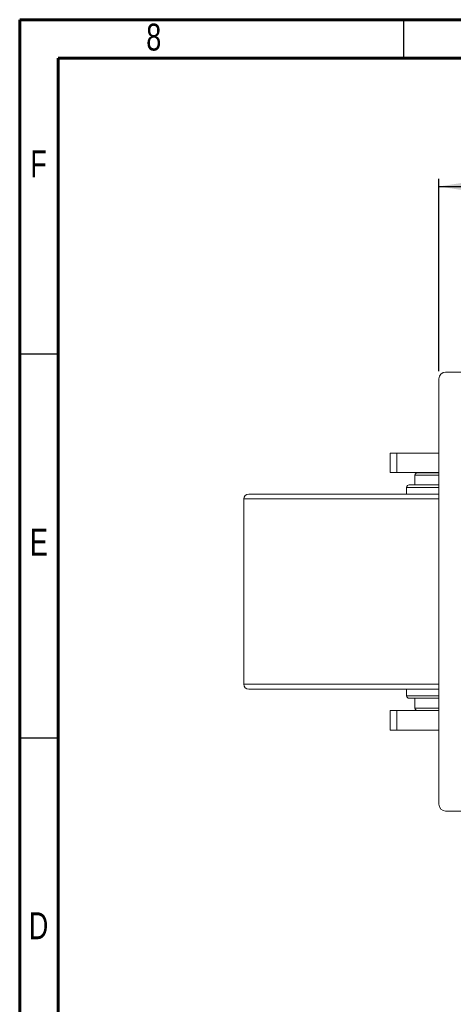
# Model space of a CAD drawing. Header units: inches. Extents: x 0.6 to 16.3, y 0.2 to 11.5.
# Tile 16 of 53: x 0.6 to 2.8, y 6.4 to 11.5. Entities that reach past the tile are written whole.
import ezdxf

# ---------------------------------------------------------------- set-up
doc = ezdxf.new("R2010")
doc.units = ezdxf.units.IN
doc.header["$MEASUREMENT"] = 0
doc.layers.add('FORMAT', color=7, linetype='Continuous')
doc.styles.add('SLDTEXTSTYLE0', font='TXT', dxfattribs={"width": 0.75})
doc.dimstyles.new('SLDDIMSTYLE0', dxfattribs={"dimtxt": 0.137795, "dimasz": 0.13, "dimexe": 0, "dimexo": 0.0625, "dimgap": 0.034449, "dimtad": 1, "dimlfac": 2, "dimrnd": 1e-09, "dimzin": 12, "dimdsep": 46, "dimlunit": 5, "dimtxsty": 'SLDTEXTSTYLE0', "dimsah": 1, "dimcen": 0.09, "dimadec": 0, "dimazin": 3, "dimtfac": 1, "dimtofl": 0, "dimtmove": 0, "dimatfit": 3, "dimfxl": 0, "dimfrac": 2, "dimtolj": 1, "dimtzin": 12, "dimarcsym": 0})

# ---------------------------------------------------------------- blocks, each defined once
blk = doc.blocks.new('_D_8')
at = {"layer": 'FORMAT'}
for p, q in [((2.7401, 9.6941), (2.7401, 10.6805)), ((4.7401, 9.6941), (4.7401, 10.6805)), ((2.7401, 10.6412), (4.7401, 10.6412))]:
    blk.add_line(p, q, dxfattribs=at)
for points in [[(2.7401, 10.6412), (2.8701, 10.6212), (2.8701, 10.6612)], [(4.7401, 10.6412), (4.6101, 10.6612), (4.6101, 10.6212)]]:
    blk.add_solid(points, dxfattribs=at)
at = {"layer": 'FORMAT', "insert": (3.6977, 10.8188), "char_height": 0.1378, "attachment_point": 1, "style": 'SLDTEXTSTYLE0'}
blk.add_mtext('4', dxfattribs=at)

msp = doc.modelspace()

# ---------------------------------------------------------------- linework, layer by layer
at = {"color": 7, "linetype": 'Continuous', "lineweight": 60}
for p, q in [((0.59055118, 11.49606299), (16.33858268, 11.49606299)), ((0.59055118, 0.19685039), (0.59055118, 11.49606299)), ((0.78740157, 11.2992126), (16.14173228, 11.2992126)), ((0.78740157, 0.39370079), (0.78740157, 11.2992126))]:
    msp.add_line(p, q, dxfattribs=at)
at = {"color": 7, "linetype": 'Continuous', "lineweight": 30}
for p, q in [((2.55905512, 11.49606299), (2.55905512, 11.2992126)), ((0.59055118, 9.78346457), (0.78740157, 9.78346457)), ((0.59055118, 7.81496063), (0.78740157, 7.81496063))]:
    msp.add_line(p, q, dxfattribs=at)
at = {"color": 7, "linetype": 'Continuous', "lineweight": 15}
for p, q in [((4.70507051, 9.68968987), (2.77507051, 9.68968987)), ((2.74007051, 9.65468987), (2.74007051, 7.47468987)), ((2.49007051, 9.27468987), (2.49007051, 9.17468987)), ((2.49007051, 9.27468987), (2.49007051, 9.17468987)), ((2.5249929, 9.27468987), (2.49007051, 9.27468987)), ((2.5249929, 9.27468987), (2.5249929, 9.17468987)), ((2.74007051, 9.27468987), (2.5249929, 9.27468987)), ((2.5249929, 9.17468987), (2.49007051, 9.17468987)), ((2.74007051, 9.17468987), (2.5249929, 9.17468987)), ((2.61757051, 9.16156487), (2.61757051, 9.11156487)), ((2.62472875, 9.16156487), (2.61757051, 9.16156487)), ((2.74007051, 9.16156487), (2.62472875, 9.16156487)), ((2.63007051, 9.17406487), (2.63698854, 9.17406487)), ((2.63698854, 9.17406487), (2.74007051, 9.17406487)), ((2.57507051, 9.09906487), (2.57507051, 9.06468987)), ((2.74007051, 9.09906487), (2.57507051, 9.09906487)), ((2.58757051, 9.11156487), (2.74007051, 9.11156487)), ((1.74007051, 9.03968987), (1.74007051, 8.08968987)), ((2.74007051, 9.03968987), (1.74007051, 9.03968987)), ((1.76507051, 9.06468987), (2.74007051, 9.06468987)), ((1.74007051, 8.08968987), (2.74007051, 8.08968987)), ((2.74007051, 8.06468987), (1.76507051, 8.06468987)), ((2.57507051, 8.06468987), (2.57507051, 8.03031487)), ((2.57507051, 8.03031487), (2.74007051, 8.03031487)), ((2.74007051, 8.01781487), (2.58757051, 8.01781487)), ((2.61757051, 8.01781487), (2.61757051, 7.96781487)), ((2.49007051, 7.95468987), (2.49007051, 7.85468987)), ((2.49007051, 7.95468987), (2.49007051, 7.85468987)), ((2.5249929, 7.95468987), (2.49007051, 7.95468987)), ((2.5249929, 7.85468987), (2.5249929, 7.95468987)), ((2.74007051, 7.95468987), (2.5249929, 7.95468987)), ((2.61757051, 7.96781487), (2.74007051, 7.96781487)), ((2.74007051, 7.95531487), (2.63007051, 7.95531487)), ((2.5249929, 7.85468987), (2.49007051, 7.85468987)), ((2.74007051, 7.85468987), (2.5249929, 7.85468987)), ((2.77507051, 7.43968987), (4.70507051, 7.43968987))]:
    msp.add_line(p, q, dxfattribs=at)
for centre, radius, start, end in [((2.77507051, 9.65468987), 0.035, 90, 180), ((2.63007051, 9.16156487), 0.0125, 90, 180), ((2.58757051, 9.09906487), 0.0125, 90, 180), ((1.76507051, 9.03968987), 0.025, 90, 180), ((1.76507051, 8.08968987), 0.025, 180, 270), ((2.58757051, 8.03031487), 0.0125, 180, 270), ((2.63007051, 7.96781487), 0.0125, 180, 270), ((2.77507051, 7.47468987), 0.035, 180, 270)]:
    msp.add_arc(centre, radius, start, end, dxfattribs=at)

# ---------------------------------------------------------------- texts
at = {"color": 7, "linetype": 'Continuous', "lineweight": 0, "char_height": 0.13779528, "attachment_point": 2, "style": 'SLDTEXTSTYLE0'}
for s, insert in [('8', (1.27814004, 11.47577021)), ('F', (0.68754101, 10.82616391)), ('E', (0.68921561, 8.88718753)), ('D', (0.68739747, 6.92101318))]:
    msp.add_mtext(s, dxfattribs=dict(at, insert=insert))

# ---------------------------------------------------------------- dimensions: what is measured, and where the dimension line sits
at = {"layer": 'FORMAT'}
dim = msp.add_linear_dim(base=(4.74007051, 10.64117849), p1=(2.74007051, 9.65468987), p2=(4.74007051, 9.65468987), dimstyle='SLDDIMSTYLE0', dxfattribs=at)
dim.commit()
dim.dimension.update_dxf_attribs({"geometry": '_D_8', "text_midpoint": (3.74861073, 10.64117849), "dimtype": 160})

doc.saveas('drawing.dxf')
